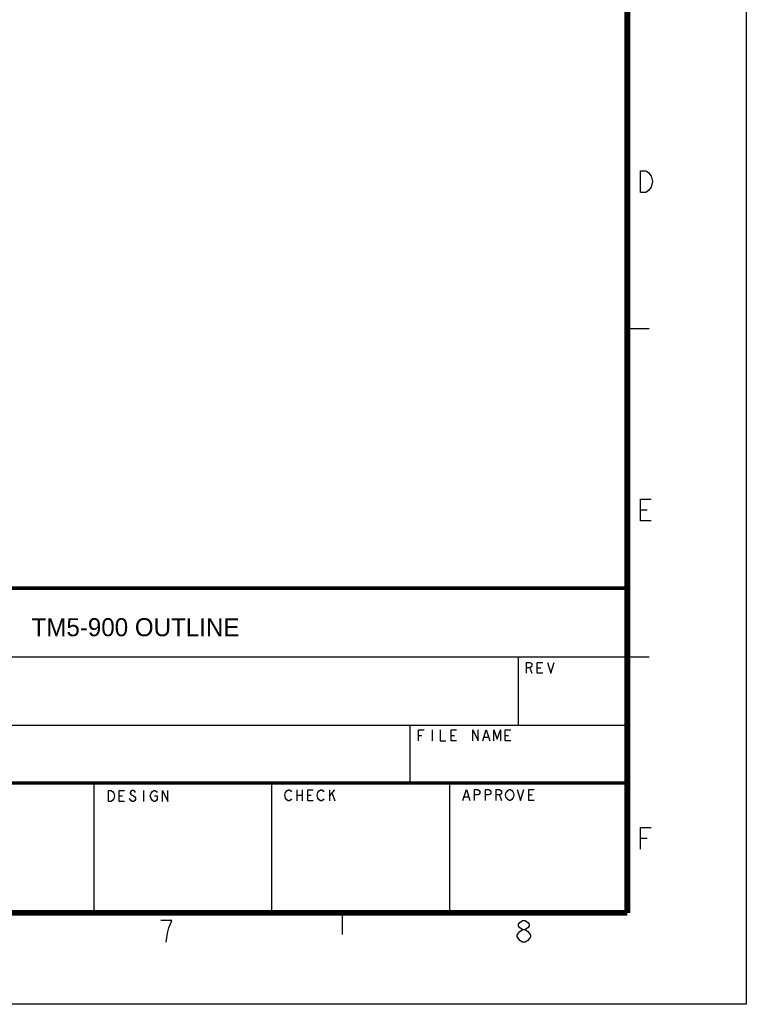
# Model space of a CAD drawing. Header units: millimetres. Extents: x 11 to 407, y 12 to 285.
# Tile 41 of 42: x 306 to 407, y 12 to 149. Entities that reach past the tile are written whole.
import ezdxf

# ---------------------------------------------------------------- set-up
doc = ezdxf.new("R2010")
doc.units = ezdxf.units.MM
doc.header["$LTSCALE"] = 23.1
doc.layers.get('0').update_dxf_attribs({"linetype": 'CONTINUOUS'})
doc.styles.add('TEXTSTYLE_2', font='txt')

msp = doc.modelspace()

# ---------------------------------------------------------------- linework, layer by layer
at = {"color": 7, "linetype": 'Continuous'}
for p, q in [((406.6465, 285.1674), (406.6465, 12.1674)), ((390.1825, 105.829), (393.1825, 105.829)), ((391.994, 80.6658), (392.9315, 80.6658)), ((291.6825, 60.329), (393.1825, 60.329)), ((375.0782, 60.329), (375.0782, 50.829)), ((376.6838, 58.7915), (376.965, 58.0416)), ((377.715, 58.7915), (378.1838, 58.7915)), ((291.6825, 50.829), (390.1825, 50.829)), ((360.0782, 50.829), (360.0782, 42.829)), ((361.2763, 49.4277), (361.7451, 49.4277)), ((363.1513, 50.1777), (363.1513, 48.6777)), ((365.7763, 49.4277), (366.2451, 49.4277)), ((370.3701, 49.1777), (370.9326, 49.1777)), ((373.2763, 49.4277), (373.7451, 49.4277)), ((316.3325, 42.829), (316.3325, 24.829)), ((340.9325, 42.829), (340.9325, 24.829)), ((365.5325, 42.829), (365.5325, 24.829)), ((319.8223, 41.0378), (320.291, 41.0378)), ((323.1973, 41.7878), (323.1973, 40.2878)), ((344.4223, 41.8784), (344.4223, 40.3784)), ((344.4223, 41.1284), (345.1723, 41.1284)), ((345.1723, 41.8784), (345.1723, 40.3784)), ((345.9223, 41.1284), (346.3911, 41.1284)), ((348.9223, 41.8784), (348.9223, 40.3784)), ((348.9223, 41.0034), (349.6723, 41.8784)), ((349.2973, 41.3784), (349.6723, 40.3784)), ((372.4853, 41.17), (372.7666, 40.42)), ((376.5165, 41.17), (376.9853, 41.17)), ((367.6103, 40.92), (368.1728, 40.92)), ((391.994, 35.1658), (392.9315, 35.1658)), ((350.6825, 24.829), (350.6825, 21.829)), ((406.6465, 12.1674), (10.6465, 12.1674))]:
    msp.add_line(p, q, dxfattribs=at)
for points, const_width in [([(390.1825, 278.829), (390.1825, 24.829)], 0.8), ([(390.1825, 69.829), (222.1825, 69.829)], 0.5), ([(390.1825, 42.829), (291.6825, 42.829)], 0.5), ([(390.1825, 24.829), (29.1825, 24.829)], 0.8)]:
    msp.add_lwpolyline(points, dxfattribs=dict(at, const_width=const_width))
for points in [[(391.994, 127.6658), (392.744, 127.6658), (393.119, 127.4158), (393.3065, 127.1658), (393.494, 126.9158), (393.6815, 126.1658), (393.494, 125.4158), (393.3065, 125.1658), (393.119, 124.9158), (392.744, 124.6658), (391.994, 124.6658), (391.994, 127.6658)], [(393.494, 79.1658), (391.994, 79.1658), (391.994, 82.1658), (393.494, 82.1658)], [(376.2151, 58.0416), (376.2151, 59.5416), (376.6838, 59.5416), (376.8713, 59.4165), (376.965, 59.2915), (376.965, 59.0416), (376.8713, 58.9165), (376.6838, 58.7915), (376.2151, 58.7915)], [(378.465, 58.0416), (377.715, 58.0416), (377.715, 59.5416), (378.465, 59.5416)], [(379.1213, 59.5416), (379.59, 58.0416), (380.0588, 59.5416)], [(361.2763, 48.6777), (361.2763, 50.1777), (362.0263, 50.1777)], [(364.2763, 50.1777), (364.2763, 48.6777), (365.0263, 48.6777)], [(366.5263, 48.6777), (365.7763, 48.6777), (365.7763, 50.1777), (366.5263, 50.1777)], [(368.7763, 48.6777), (368.7763, 50.1777), (369.5263, 48.6777), (369.5263, 50.1777)], [(370.1826, 48.6777), (370.6513, 50.1777), (371.1201, 48.6777)], [(371.6826, 48.6777), (371.6826, 50.1777), (372.1513, 48.9277), (372.6201, 50.1777), (372.6201, 48.6777)], [(374.0263, 48.6777), (373.2763, 48.6777), (373.2763, 50.1777), (374.0263, 50.1777)], [(318.3223, 41.7878), (318.6973, 41.7878), (318.8848, 41.6628)], [(318.8848, 41.6628), (319.0723, 41.4128), (319.166, 41.0378), (319.0723, 40.6628), (318.9785, 40.5378), (318.8848, 40.4128), (318.6973, 40.2878), (318.3223, 40.2878), (318.3223, 41.7878)], [(320.5723, 40.2878), (319.8223, 40.2878), (319.8223, 41.7878), (320.5723, 41.7878)], [(322.0723, 41.5378), (321.9786, 41.6628), (321.791, 41.7878), (321.6035, 41.7878), (321.416, 41.6628), (321.3223, 41.5378), (321.3223, 41.4128), (321.416, 41.2878), (321.6035, 41.1628), (321.791, 41.0378), (321.9786, 40.9128), (322.0723, 40.7878), (322.0723, 40.5378), (321.9786, 40.4128), (321.791, 40.2878), (321.6035, 40.2878), (321.416, 40.4128), (321.2285, 40.6628)], [(324.6973, 41.0378), (325.0723, 41.0378), (325.0723, 40.5378), (324.9785, 40.4128), (324.791, 40.2878), (324.6036, 40.2878), (324.416, 40.4128), (324.3223, 40.5378), (324.2285, 40.6628), (324.1348, 41.0378), (324.2285, 41.4128)], [(324.2285, 41.4128), (324.416, 41.6628), (324.6036, 41.7878), (324.791, 41.7878), (324.9785, 41.6628), (325.0723, 41.5378)], [(325.8223, 40.2878), (325.8223, 41.7878), (326.5723, 40.2878), (326.5723, 41.7878)], [(343.016, 40.5034), (342.8285, 40.7534), (342.7348, 41.1284), (342.8285, 41.5034)], [(342.8285, 41.5034), (343.016, 41.7534), (343.2035, 41.8784), (343.391, 41.8784), (343.5785, 41.7534), (343.6723, 41.6284)], [(346.6723, 40.3784), (345.9223, 40.3784), (345.9223, 41.8784), (346.6723, 41.8784)], [(347.516, 40.5034), (347.3285, 40.7534), (347.2348, 41.1284), (347.3285, 41.5034)], [(347.3285, 41.5034), (347.516, 41.7534), (347.7036, 41.8784), (347.891, 41.8784), (348.0785, 41.7534), (348.1723, 41.6284)], [(367.4228, 40.42), (367.8915, 41.92), (368.3603, 40.42)], [(369.0166, 40.42), (369.0166, 41.92), (369.4853, 41.92), (369.6728, 41.795), (369.7665, 41.67), (369.7665, 41.42), (369.6728, 41.295), (369.4853, 41.17), (369.0166, 41.17)], [(370.5165, 40.42), (370.5165, 41.92), (370.9853, 41.92), (371.1728, 41.795), (371.2665, 41.67), (371.2665, 41.42), (371.1728, 41.295), (370.9853, 41.17), (370.5165, 41.17)], [(372.0165, 40.42), (372.0165, 41.92), (372.4853, 41.92), (372.6728, 41.795), (372.7666, 41.67), (372.7666, 41.42), (372.6728, 41.295), (372.4853, 41.17), (372.0165, 41.17)], [(374.2666, 40.67), (374.1728, 40.545), (373.9853, 40.42), (373.7978, 40.42), (373.6103, 40.545), (373.5166, 40.67), (373.4228, 40.795), (373.329, 41.17), (373.4228, 41.545), (373.5166, 41.67), (373.6103, 41.795), (373.7978, 41.92), (373.9853, 41.92), (374.1728, 41.795), (374.2666, 41.67), (374.3603, 41.545), (374.454, 41.17), (374.3603, 40.795), (374.2666, 40.67)], [(374.9228, 41.92), (375.3916, 40.42), (375.8603, 41.92)], [(377.2665, 40.42), (376.5165, 40.42), (376.5165, 41.92), (377.2665, 41.92)], [(343.6723, 40.6284), (343.5785, 40.5034), (343.391, 40.3784), (343.2035, 40.3784), (343.016, 40.5034)], [(348.1723, 40.6284), (348.0785, 40.5034), (347.891, 40.3784), (347.7036, 40.3784), (347.516, 40.5034)], [(391.994, 33.6658), (391.994, 36.6658), (393.494, 36.6658)], [(326.7167, 22.7642), (327.0917, 23.7642), (325.5917, 23.7642)], [(375.6542, 22.5142), (375.2792, 22.7642), (375.0917, 23.0142), (375.0917, 23.2642), (375.2792, 23.5142), (375.6542, 23.7642), (376.0292, 23.7642), (376.4042, 23.5142), (376.5917, 23.2642), (376.5917, 23.0142), (376.4042, 22.7642), (376.0292, 22.5142)], [(326.3417, 20.7642), (326.5292, 22.0142), (326.7167, 22.7642)], [(375.6542, 20.7642), (375.2792, 21.0142), (375.0917, 21.2642), (374.9042, 21.5142), (374.9042, 21.7642), (375.0917, 22.0142), (375.2792, 22.2642), (375.6542, 22.5142), (376.0292, 22.5142), (376.4042, 22.2642), (376.5917, 22.0142), (376.7792, 21.7642), (376.7792, 21.5142)], [(376.7792, 21.5142), (376.4042, 21.0142), (376.0292, 20.7642), (375.6542, 20.7642)]]:
    msp.add_lwpolyline(points, dxfattribs=at)

# ---------------------------------------------------------------- texts
at = {"color": 7, "linetype": 'Continuous', "insert": (307.6861, 65.6705), "char_height": 2.5, "width": 79.861638, "attachment_point": 1, "line_spacing_factor": 0.9, "style": 'TEXTSTYLE_2'}
msp.add_mtext('{\\C2;TM5-900 OUTLINE}', dxfattribs=at)

doc.saveas('drawing.dxf')
